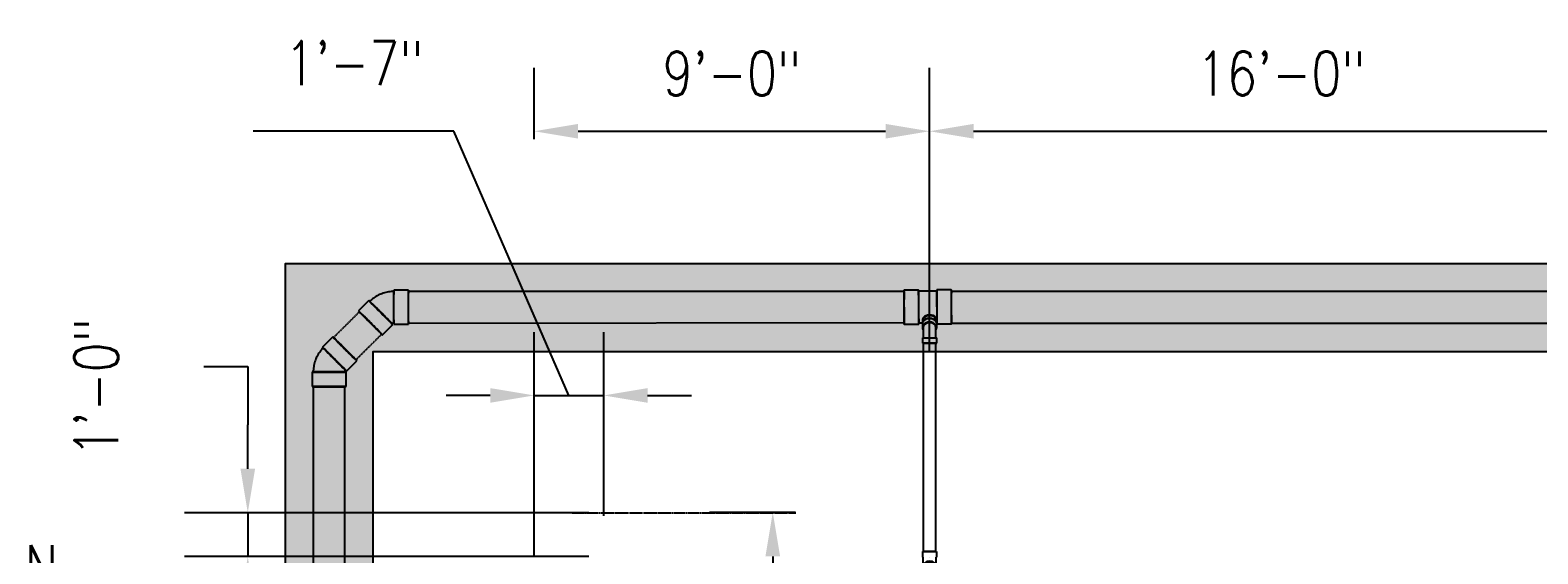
# Model space of a CAD drawing. Header units: inches. Extents: x -17858 to 19778, y -989 to 1044.
# Tile 12 of 25: x -706 to -294, y -55 to 88. Entities that reach past the tile are written whole.
import ezdxf
from ezdxf import colors
from ezdxf.entities.mleader import LeaderData, LeaderLine
from ezdxf.math import Vec2, Vec3

# ---------------------------------------------------------------- set-up
doc = ezdxf.new("R2010")
doc.units = ezdxf.units.IN
doc.header["$MEASUREMENT"] = 0
doc.linetypes.add('Dash - 1_16_', pattern=[0.1875, 0.125, -0.0625])
for name, color, linetype in [('A-ANNO-DIMS', 1, 'Continuous'), ('A-DETL-HDLN', 90, 'Dash - 1_16_'), ('P-PIPE', 3, 'Continuous'), ('S-ANNO-NOTE', 2, 'Continuous')]:
    doc.layers.add(name, color=color, linetype=linetype)
doc.layers.add('A-WALL-PATT', color=9, linetype='Continuous', true_color=0x808080)
doc.styles.add('Annotative', font='romans.shx', dxfattribs={"width": 0.8, "height": 0.125})
doc.dimstyles.new('Annotative', dxfattribs={"dimscale": 0, "dimtxt": 0.125, "dimasz": 0.125, "dimexe": 0.18, "dimexo": 0.0625, "dimgap": 0.09, "dimtad": 1, "dimdec": 3, "dimzin": 3, "dimdsep": 46, "dimlunit": 4, "dimtxsty": 'Annotative', "dimcen": 0.09, "dimclrt": 2, "dimazin": 2, "dimtfac": 1, "dimtdec": 3, "dimtmove": 0, "dimatfit": 0, "dimfxl": 1, "dimtfill": 1, "dimfrac": 2, "dimtolj": 1, "dimtzin": 0, "dimarcsym": 0})

# ---------------------------------------------------------------- blocks, each defined once
blk = doc.blocks.new('*D28')
at = {"layer": 'A-ANNO-DIMS', "color": 0, "lineweight": -2, "transparency": 16777216}
for p, q in [((-658.18, -4.24), (-646.18, -4.24)), ((-646.18, -4.24), (-646.18, -20.19)), ((-646.18, -32.19), (-646.18, -20.19)), ((-553.05, -44.19), (-663.46, -44.19)), ((-646.18, -44.19), (-646.18, -56.19)), ((-553.05, -56.19), (-663.46, -56.19)), ((-646.18, -68.19), (-646.18, -80.19))]:
    blk.add_line(p, q, dxfattribs=at)
at = {"layer": 'A-ANNO-DIMS', "color": 0, "transparency": 16777216}
for points in [[(-648.18, -32.19), (-644.18, -32.19), (-646.18, -44.19)], [(-648.18, -68.19), (-644.18, -68.19), (-646.18, -56.19)]]:
    blk.add_solid(points, dxfattribs=at)
at = {"layer": 'A-ANNO-DIMS', "color": 2, "lineweight": -3, "transparency": 16777216, "insert": (-693.56, -28.9), "char_height": 12, "width": 49.3115, "attachment_point": 1, "rotation": 90, "line_spacing_factor": 0.983083, "style": 'Annotative', "bg_fill": 3, "box_fill_scale": 1.25, "bg_fill_color": 256, "bg_fill_true_color": 13158600, "bg_fill_transparency": 0}
blk.add_mtext('\\A1;1\'-0"', dxfattribs=at)
blk = doc.blocks.new('*D31')
at = {"layer": 'A-ANNO-DIMS', "color": 0, "lineweight": -2, "transparency": 16777216}
for p, q in [((-459.98, 0.01), (-459.98, 77.32)), ((-267.98, -1.95), (-267.98, 77.32)), ((-447.98, 60.04), (-279.98, 60.04))]:
    blk.add_line(p, q, dxfattribs=at)
at = {"layer": 'A-ANNO-DIMS', "color": 0, "transparency": 16777216}
for points in [[(-447.98, 62.04), (-447.98, 58.04), (-459.98, 60.04)], [(-279.98, 62.04), (-279.98, 58.04), (-267.98, 60.04)]]:
    blk.add_solid(points, dxfattribs=at)
at = {"layer": 'A-ANNO-DIMS', "color": 2, "lineweight": -3, "transparency": 16777216, "insert": (-363.98, 75.82), "char_height": 12, "width": 60.1647, "attachment_point": 5, "style": 'Annotative', "bg_fill": 3, "box_fill_scale": 1.25, "bg_fill_color": 256, "bg_fill_true_color": 13158600, "bg_fill_transparency": 0}
blk.add_mtext('\\A1;16\'-0"', dxfattribs=at)
blk = doc.blocks.new('*D33')
at = {"layer": 'A-ANNO-DIMS', "color": 0, "lineweight": -2, "transparency": 16777216}
for p, q in [((-567.98, 57.87), (-567.98, 77.32)), ((-459.98, 0.01), (-459.98, 77.32)), ((-555.98, 60.04), (-471.98, 60.04))]:
    blk.add_line(p, q, dxfattribs=at)
at = {"layer": 'A-ANNO-DIMS', "color": 0, "transparency": 16777216}
for points in [[(-555.98, 62.04), (-555.98, 58.04), (-567.98, 60.04)], [(-471.98, 62.04), (-471.98, 58.04), (-459.98, 60.04)]]:
    blk.add_solid(points, dxfattribs=at)
at = {"layer": 'A-ANNO-DIMS', "color": 2, "lineweight": -3, "transparency": 16777216, "insert": (-513.98, 75.82), "char_height": 12, "width": 49.3115, "attachment_point": 5, "style": 'Annotative', "bg_fill": 3, "box_fill_scale": 1.25, "bg_fill_color": 256, "bg_fill_true_color": 13158600, "bg_fill_transparency": 0}
blk.add_mtext('\\A1;9\'-0"', dxfattribs=at)
blk = doc.blocks.new('*D39')
at = {"layer": 'A-ANNO-DIMS', "color": 0, "lineweight": -2, "transparency": 16777216}
for p, q in [((-496.59, -44.1), (-520.09, -44.1)), ((-502.81, -56.1), (-502.81, -140.14)), ((-535.95, -152.14), (-485.53, -152.14))]:
    blk.add_line(p, q, dxfattribs=at)
at = {"layer": 'A-ANNO-DIMS', "color": 0, "transparency": 16777216}
for points in [[(-504.81, -56.1), (-500.81, -56.1), (-502.81, -44.1)], [(-504.81, -140.14), (-500.81, -140.14), (-502.81, -152.14)]]:
    blk.add_solid(points, dxfattribs=at)
at = {"layer": 'A-ANNO-DIMS', "color": 2, "lineweight": -3, "transparency": 16777216, "insert": (-518.6, -98.12), "char_height": 12, "width": 60.1647, "attachment_point": 5, "rotation": 90, "style": 'Annotative', "bg_fill": 3, "box_fill_scale": 1.25, "bg_fill_color": 256, "bg_fill_true_color": 13158600, "bg_fill_transparency": 0}
blk.add_mtext('\\A1;9\'-0"', dxfattribs=at)
blk = doc.blocks.new('Bend - PVC - Sch 40 - DWV_USACE - Standard-1075329-00_SP_Foundation Drainage Plan-TO FDN_DOC')
at = {"layer": 'P-PIPE'}
for p, q in [((355.1, 1482.41), (355.1, 1481.16)), ((357.08, 1482.41), (357.08, 1482.41)), ((357.08, 1482.41), (357.08, 1482.41)), ((359.06, 1481.16), (359.06, 1482.41)), ((355.1, 1481.16), (355.1, 1480.91)), ((357.08, 1480.91), (357.08, 1480.91)), ((357.08, 1480.91), (357.08, 1480.91)), ((357.08, 1480.91), (357.08, 1480.91)), ((357.08, 1480.91), (357.08, 1480.91)), ((359.06, 1480.91), (359.06, 1481.16))]:
    blk.add_line(p, q, dxfattribs=at)
at = {"layer": 'P-PIPE', "flags": 128}
for points in [[(355.33, 1477.85), (355.33, 1477.85), (355.33, 1477.85), (355.33, 1477.87), (355.33, 1477.88), (355.33, 1477.91), (355.33, 1477.93), (355.33, 1477.96), (355.33, 1478), (355.33, 1478.04), (355.33, 1478.09), (355.33, 1478.14), (355.33, 1478.19), (355.33, 1478.25), (355.33, 1478.31), (355.33, 1478.38), (355.33, 1478.45), (355.33, 1478.53), (355.33, 1478.61), (355.33, 1478.69), (355.33, 1478.77), (355.33, 1478.86), (355.33, 1478.96), (355.33, 1479.05), (355.33, 1479.15), (355.33, 1479.25), (355.33, 1479.36), (355.33, 1479.46), (355.33, 1479.57), (355.33, 1479.69), (355.33, 1479.8), (355.33, 1479.91), (355.33, 1480.03), (355.33, 1480.15), (355.33, 1480.27), (355.33, 1480.39), (355.33, 1480.51), (355.33, 1480.63), (355.33, 1480.75), (355.33, 1480.88), (355.33, 1480.91)], [(355.33, 1477.85), (355.33, 1477.92), (355.33, 1477.99), (355.34, 1478.05), (355.35, 1478.12), (355.36, 1478.19), (355.38, 1478.26), (355.4, 1478.33), (355.42, 1478.4), (355.44, 1478.46), (355.47, 1478.53), (355.49, 1478.59), (355.53, 1478.65), (355.56, 1478.71), (355.59, 1478.77), (355.63, 1478.83), (355.67, 1478.89), (355.72, 1478.95), (355.76, 1479), (355.81, 1479.05), (355.86, 1479.1), (355.91, 1479.15), (355.96, 1479.19), (356.02, 1479.24), (356.07, 1479.28), (356.13, 1479.32), (356.19, 1479.35), (356.25, 1479.39), (356.31, 1479.42), (356.38, 1479.45), (356.44, 1479.48), (356.51, 1479.5), (356.58, 1479.52), (356.64, 1479.54), (356.71, 1479.56), (356.78, 1479.57), (356.85, 1479.58), (356.92, 1479.59), (356.99, 1479.59), (357.06, 1479.6), (357.08, 1479.6)], [(357.08, 1479.6), (357.15, 1479.59), (357.22, 1479.59), (357.29, 1479.58), (357.36, 1479.57), (357.43, 1479.56), (357.49, 1479.55), (357.56, 1479.53), (357.63, 1479.51), (357.69, 1479.48), (357.76, 1479.46), (357.82, 1479.43), (357.89, 1479.4), (357.95, 1479.36), (358.01, 1479.33), (358.07, 1479.29), (358.12, 1479.25), (358.18, 1479.21), (358.23, 1479.16), (358.28, 1479.11), (358.33, 1479.06), (358.38, 1479.01), (358.43, 1478.96), (358.47, 1478.91), (358.51, 1478.85), (358.55, 1478.79), (358.59, 1478.73), (358.62, 1478.67), (358.65, 1478.61), (358.68, 1478.54), (358.71, 1478.48), (358.73, 1478.41), (358.75, 1478.35), (358.77, 1478.28), (358.79, 1478.21), (358.8, 1478.14), (358.81, 1478.07), (358.82, 1478), (358.83, 1477.93), (358.83, 1477.86), (358.83, 1477.85)], [(358.83, 1480.91), (358.83, 1480.79), (358.83, 1480.66), (358.83, 1480.54), (358.83, 1480.42), (358.83, 1480.3), (358.83, 1480.18), (358.83, 1480.06), (358.83, 1479.94), (358.83, 1479.83), (358.83, 1479.72), (358.83, 1479.6), (358.83, 1479.49), (358.83, 1479.39), (358.83, 1479.28), (358.83, 1479.18), (358.83, 1479.08), (358.83, 1478.98), (358.83, 1478.89), (358.83, 1478.8), (358.83, 1478.71), (358.83, 1478.63), (358.83, 1478.55), (358.83, 1478.47), (358.83, 1478.4), (358.83, 1478.33), (358.83, 1478.27), (358.83, 1478.21), (358.83, 1478.15), (358.83, 1478.1), (358.83, 1478.05), (358.83, 1478.01), (358.83, 1477.97), (358.83, 1477.94), (358.83, 1477.91), (358.83, 1477.89), (358.83, 1477.87), (358.83, 1477.86), (358.83, 1477.85), (358.83, 1477.85), (358.83, 1477.85)], [(357.08, 1476.1), (357.01, 1476.1), (356.94, 1476.1), (356.87, 1476.11), (356.8, 1476.12), (356.73, 1476.13), (356.66, 1476.15), (356.59, 1476.16), (356.53, 1476.18), (356.46, 1476.21), (356.4, 1476.23), (356.33, 1476.26), (356.27, 1476.29), (356.21, 1476.33), (356.15, 1476.36), (356.09, 1476.4), (356.03, 1476.44), (355.98, 1476.48), (355.92, 1476.53), (355.87, 1476.58), (355.82, 1476.63), (355.77, 1476.68), (355.73, 1476.73), (355.69, 1476.79), (355.64, 1476.84), (355.6, 1476.9), (355.57, 1476.96), (355.53, 1477.02), (355.5, 1477.08), (355.47, 1477.15), (355.45, 1477.21), (355.42, 1477.28), (355.4, 1477.34), (355.38, 1477.41), (355.37, 1477.48), (355.35, 1477.55), (355.34, 1477.62), (355.33, 1477.69), (355.33, 1477.76), (355.33, 1477.83), (355.33, 1477.85)], [(358.83, 1477.85), (358.83, 1477.78), (358.82, 1477.71), (358.81, 1477.64), (358.81, 1477.57), (358.79, 1477.5), (358.78, 1477.43), (358.76, 1477.36), (358.74, 1477.29), (358.72, 1477.23), (358.69, 1477.16), (358.66, 1477.1), (358.63, 1477.04), (358.6, 1476.98), (358.56, 1476.92), (358.52, 1476.86), (358.48, 1476.8), (358.44, 1476.74), (358.39, 1476.69), (358.35, 1476.64), (358.3, 1476.59), (358.25, 1476.54), (358.19, 1476.5), (358.14, 1476.45), (358.08, 1476.41), (358.02, 1476.37), (357.96, 1476.34), (357.9, 1476.3), (357.84, 1476.27), (357.78, 1476.24), (357.71, 1476.21), (357.65, 1476.19), (357.58, 1476.17), (357.51, 1476.15), (357.44, 1476.13), (357.37, 1476.12), (357.31, 1476.11), (357.24, 1476.1), (357.17, 1476.1), (357.1, 1476.1), (357.08, 1476.1)]]:
    blk.add_lwpolyline(points, dxfattribs=at)
at = {"layer": 'P-PIPE'}
for radius, start, end in [(1.98, 90, 270), (1.98, 90, 270), (1.75, 90, 270), (1.98, 270, 90), (1.98, 270, 90), (1.75, 270, 90)]:
    blk.add_arc((357.08, 1477.85), radius, start, end, dxfattribs=at)
blk = doc.blocks.new('Bend - PVC - Sch 40 - DWV_USACE - Standard-1105255-00_SP_Foundation Drainage Plan-TO FDN_DOC')
at = {"layer": 'P-PIPE'}
for p, q in [((222.75, 1545.81), (218.75, 1545.81)), ((211.94, 1542.99), (209.11, 1540.16)), ((215.7, 1533.58), (218.52, 1536.41)), ((218.75, 1536.5), (222.75, 1536.5))]:
    blk.add_line(p, q, dxfattribs=at)
at = {"layer": 'P-PIPE', "flags": 128}
for points in [[(215.2, 1544.76), (214.86, 1544.61), (214.52, 1544.45), (214.19, 1544.28), (213.87, 1544.09), (213.56, 1543.89), (213.26, 1543.67), (212.96, 1543.45), (212.68, 1543.21), (212.4, 1542.96), (212.18, 1542.75)], [(218.75, 1545.47), (218.38, 1545.46), (218.01, 1545.44), (217.64, 1545.4), (217.27, 1545.35), (216.91, 1545.28), (216.54, 1545.2), (216.18, 1545.11), (215.83, 1545), (215.48, 1544.87), (215.2, 1544.76)], [(218.28, 1536.65), (218.3, 1536.67), (218.32, 1536.69), (218.34, 1536.7), (218.36, 1536.72), (218.38, 1536.73), (218.41, 1536.75), (218.43, 1536.76), (218.45, 1536.77), (218.48, 1536.79), (218.5, 1536.79)], [(218.5, 1536.79), (218.52, 1536.8), (218.55, 1536.81), (218.57, 1536.82), (218.6, 1536.83), (218.63, 1536.83), (218.65, 1536.84), (218.68, 1536.84), (218.7, 1536.84), (218.73, 1536.84), (218.75, 1536.85)]]:
    blk.add_lwpolyline(points, dxfattribs=at)
at = {"layer": 'P-PIPE'}
for centre, major_axis, start_param, end_param in [((218.75, 1541.16), (0, 4.66), 0.004314, 3.145907), ((218.75, 1541.16), (0, 4.31), 0.004314, 3.145907), ((218.75, 1541.16), (0, 4.66), 3.145907, 6.2875), ((218.75, 1541.16), (0, 4.31), 3.145907, 6.2875), ((222.75, 1541.16), (0, 4.66), 0.004314, 3.145907), ((222.75, 1541.16), (0, 4.66), 3.145907, 6.2875), ((212.4, 1536.87), (-3.29, 3.29), 6.278871, 9.420463), ((212.4, 1536.87), (-3.29, 3.29), 3.137278, 6.278871), ((215.23, 1539.7), (-3.29, 3.29), 6.278871, 9.420463), ((215.23, 1539.7), (-3.29, 3.29), 3.137278, 6.278871), ((215.23, 1539.7), (-3.05, 3.05), 6.278871, 9.420463), ((215.23, 1539.7), (-3.05, 3.05), 3.137278, 6.278871)]:
    blk.add_ellipse(centre, major_axis=major_axis, ratio=0.010416, start_param=start_param, end_param=end_param, dxfattribs=at)
blk = doc.blocks.new('Bend - PVC - Sch 40 - DWV_USACE - Standard-1109137-00_SP_Foundation Drainage Plan-TO FDN_DOC')
at = {"layer": 'P-PIPE'}
for p, q in [((355.1, 1536.55), (355.1, 1535.58)), ((359.06, 1535.58), (359.06, 1536.55)), ((355.1, 1532.81), (355.1, 1531.31)), ((355.1, 1532.81), (359.06, 1532.81)), ((357.08, 1532.81), (357.08, 1532.81)), ((357.08, 1532.81), (357.08, 1532.81)), ((357.08, 1532.81), (357.08, 1532.81)), ((357.08, 1532.81), (357.08, 1532.81)), ((359.06, 1531.31), (359.06, 1532.81)), ((355.1, 1531.31), (359.06, 1531.31)), ((357.08, 1531.31), (357.08, 1531.31)), ((357.08, 1531.31), (357.08, 1531.31))]:
    blk.add_line(p, q, dxfattribs=at)
at = {"layer": 'P-PIPE', "flags": 128}
for points in [[(355.33, 1535.58), (355.33, 1535.49), (355.33, 1535.39), (355.33, 1535.29), (355.33, 1535.18), (355.33, 1535.07), (355.33, 1534.95), (355.33, 1534.83), (355.33, 1534.71), (355.33, 1534.59), (355.33, 1534.46), (355.33, 1534.33), (355.33, 1534.2), (355.33, 1534.06), (355.33, 1533.92), (355.33, 1533.79), (355.33, 1533.65), (355.33, 1533.5), (355.33, 1533.36), (355.33, 1533.22), (355.33, 1533.07), (355.33, 1532.93), (355.33, 1532.81)], [(358.83, 1532.81), (358.83, 1532.96), (358.83, 1533.1), (358.83, 1533.24), (358.83, 1533.39), (358.83, 1533.53), (358.83, 1533.67), (358.83, 1533.81), (358.83, 1533.95), (358.83, 1534.09), (358.83, 1534.22), (358.83, 1534.35), (358.83, 1534.48), (358.83, 1534.61), (358.83, 1534.73), (358.83, 1534.86), (358.83, 1534.97), (358.83, 1535.09), (358.83, 1535.2), (358.83, 1535.3), (358.83, 1535.41), (358.83, 1535.51), (358.83, 1535.58)]]:
    blk.add_lwpolyline(points, dxfattribs=at)
at = {"layer": 'P-PIPE'}
for centre, major_axis, start_param, end_param in [((357.08, 1535.58), (-1.98, 0), 4.712389, 6.769021), ((357.08, 1536.55), (1.98, 0), 1.570796, 3.141593), ((357.08, 1535.58), (1.75, 0), 1.570796, 3.141593), ((357.08, 1536.55), (1.98, 0), 6.283185, 7.853982), ((357.08, 1535.58), (1.98, 0), 5.79735, 7.853982), ((357.08, 1535.58), (1.75, 0), 6.283185, 7.853982)]:
    blk.add_ellipse(centre, major_axis=major_axis, ratio=0.766044, start_param=start_param, end_param=end_param, dxfattribs=at)
blk = doc.blocks.new('Mechanical_Box_H_rvt-1-00_SP_Foundation Drainage Plan-TO FDN_DOC')
at = {"layer": 'P-PIPE'}
for p, q in [((350.13, 1553.47), (214.75, 1553.47)), ((354.07, 1553.84), (350.1, 1553.82)), ((359.04, 1553.58), (354.08, 1553.55)), ((363.01, 1553.9), (359.04, 1553.88)), ((542.13, 1553.48), (363.04, 1553.47)), ((214.75, 1544.85), (350.14, 1545)), ((350.16, 1544.55), (354.14, 1544.57)), ((354.13, 1544.87), (355.07, 1544.87)), ((355.33, 1545.56), (355.33, 1545.55)), ((358.83, 1545.61), (358.83, 1545.55)), ((359.06, 1544.59), (359.06, 1545.55)), ((359.1, 1544.61), (363.08, 1544.63)), ((363.04, 1544.85), (542.13, 1544.85)), ((355.33, 1539.31), (355.33, 1537.21)), ((357.08, 1539.31), (355.33, 1539.31)), ((355.33, 1539.31), (357.08, 1539.31)), ((355.33, 1537.21), (355.33, 1482.41)), ((358.83, 1539.31), (357.08, 1539.31)), ((357.08, 1539.31), (358.83, 1539.31)), ((358.83, 1537.21), (358.83, 1539.31)), ((358.83, 1482.41), (358.83, 1537.21)), ((188.76, 1527.48), (188.76, 1390.69)), ((197.39, 1390.69), (197.39, 1527.48)), ((357.08, 1482.41), (355.33, 1482.41)), ((355.33, 1482.41), (357.08, 1482.41)), ((358.83, 1482.41), (357.08, 1482.41)), ((357.08, 1482.41), (358.83, 1482.41))]:
    blk.add_line(p, q, dxfattribs=at)
at = {"layer": 'P-PIPE', "linetype": 'Dash - 1_16_'}
for p, q in [((201.35, 1547.92), (194.31, 1540.88)), ((200.41, 1534.78), (207.45, 1541.82))]:
    blk.add_line(p, q, dxfattribs=at)
at = {"layer": 'P-PIPE'}
for centre, major_axis, ratio, start_param, end_param in [((214.75, 1549.16), (0, 4.31), 0.010414, 0, 1.570796), ((214.75, 1549.16), (0, 4.31), 0.010414, 4.712389, 6.283185), ((350.13, 1549.18), (-0.03, 4.63), 0.007961, 5.410503, 8.552096), ((350.13, 1549.16), (0, 4.31), 0.010414, 0, 1.570796), ((350.13, 1549.16), (0, 4.31), 0.010414, 4.712389, 6.283185), ((354.1, 1549.21), (-0.03, 4.63), 0.007961, 5.410503, 8.552096), ((354.1, 1549.21), (-0.03, 4.34), 0.007961, 5.410503, 8.552096), ((359.07, 1549.24), (-0.03, 4.34), 0.007961, 5.410503, 8.552096), ((359.07, 1549.24), (-0.03, 4.63), 0.007961, 5.410503, 8.552096), ((363.04, 1549.27), (-0.03, 4.63), 0.007961, 5.410503, 8.552096), ((363.04, 1549.16), (0, 4.31), 0.010414, 0, 1.570796), ((363.04, 1549.16), (0, 4.31), 0.010414, 4.712389, 6.283185), ((214.75, 1549.16), (0, 4.31), 0.010414, 1.570796, 3.141593), ((214.75, 1549.16), (0, 4.31), 0.010414, 3.141593, 4.712389), ((350.13, 1549.16), (0, 4.31), 0.010414, 1.570796, 3.141593), ((350.13, 1549.18), (-0.03, 4.63), 0.007961, 2.26891, 5.410503), ((350.13, 1549.16), (0, 4.31), 0.010414, 3.141593, 4.712389), ((354.1, 1549.21), (-0.03, 4.63), 0.007961, 2.26891, 5.410503), ((354.1, 1549.21), (-0.03, 4.34), 0.007961, 2.26891, 5.410503), ((359.07, 1549.24), (-0.03, 4.63), 0.007961, 2.26891, 5.410503), ((359.07, 1549.24), (-0.03, 4.34), 0.007961, 2.26891, 5.410503), ((363.04, 1549.16), (0, 4.31), 0.010414, 1.570796, 3.141593), ((363.04, 1549.27), (-0.03, 4.63), 0.007961, 2.26891, 5.410503), ((363.04, 1549.16), (0, 4.31), 0.010414, 3.141593, 4.712389), ((204.4, 1544.87), (-3.05, 3.05), 0.010416, 4.712389, 6.283185), ((204.4, 1544.87), (-3.05, 3.05), 0.010416, 0, 1.570796), ((204.4, 1544.87), (-3.05, 3.05), 0.010416, 1.570796, 3.141593), ((204.4, 1544.87), (-3.05, 3.05), 0.010416, 3.141593, 4.712389), ((357.08, 1545.55), (1.98, 0), 0.766044, 0.01026, 3.151853), ((357.08, 1544.59), (1.98, 0), 0.766044, 0.01026, 3.151853), ((357.08, 1545.55), (1.98, 0), 0.766044, 3.151853, 3.465213), ((357.08, 1545.55), (1.75, 0), 0.766044, 0.01026, 3.151853), ((357.08, 1545.55), (1.75, 0), 0.766044, 3.151853, 3.30813), ((357.08, 1545.55), (1.75, 0), 0.766044, 6.116648, 6.293446), ((357.08, 1545.55), (1.98, 0), 0.766044, 5.959565, 6.293446), ((197.36, 1537.83), (-3.05, 3.05), 0.010416, 4.712389, 6.283185), ((197.36, 1537.83), (-3.05, 3.05), 0.010416, 0, 1.570796), ((197.36, 1537.83), (-3.05, 3.05), 0.010416, 1.570796, 3.141593), ((197.36, 1537.83), (-3.05, 3.05), 0.010416, 3.141593, 4.712389), ((193.08, 1527.48), (4.31, 0), 0.010416, 1.570796, 3.141593), ((193.08, 1527.48), (4.31, 0), 0.010416, 3.141593, 4.712389), ((193.08, 1527.48), (4.31, 0), 0.010416, 0, 1.570796), ((193.08, 1527.48), (4.31, 0), 0.010416, 4.712389, 6.283185)]:
    blk.add_ellipse(centre, major_axis=major_axis, ratio=ratio, start_param=start_param, end_param=end_param, dxfattribs=at)
at = {"layer": 'P-PIPE', "color": 3, "lineweight": 9}
for name, p in [('Bend - PVC - Sch 40 - DWV_USACE - Standard-1105255-00_SP_Foundation Drainage Plan-TO FDN_DOC', (-8, 8)), ('Bend - PVC - Sch 40 - DWV_USACE - Standard-1109137-00_SP_Foundation Drainage Plan-TO FDN_DOC', (0, 8)), ('Bend - PVC - Sch 40 - DWV_USACE - Standard-1075329-00_SP_Foundation Drainage Plan-TO FDN_DOC', (0, 0))]:
    blk.add_blockref(name, p, dxfattribs=at)
at = {"layer": 'P-PIPE', "color": 3, "lineweight": 9, "rotation": 45.0000000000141}
blk.add_blockref('Bend - PVC - Sch 40 - DWV_USACE - Standard-1105255-00_SP_Foundation Drainage Plan-TO FDN_DOC', (1129.62, 290.56), dxfattribs=at)
blk = doc.blocks.new('*D43')
at = {"layer": 'A-ANNO-DIMS', "color": 0, "lineweight": -2, "transparency": 16777216}
for p, q in [((-589.93, 60.02), (-644.7, 60.02)), ((-558.48, -12.14), (-589.93, 60.02)), ((-567.98, -56.24), (-567.98, 5.14)), ((-548.98, -45.03), (-548.98, 5.14)), ((-579.98, -12.14), (-591.98, -12.14)), ((-567.98, -12.14), (-548.98, -12.14)), ((-567.98, -12.14), (-548.98, -12.14)), ((-536.98, -12.14), (-524.98, -12.14))]:
    blk.add_line(p, q, dxfattribs=at)
at = {"layer": 'A-ANNO-DIMS', "color": 0, "transparency": 16777216}
for points in [[(-579.98, -10.14), (-579.98, -14.14), (-567.98, -12.14)], [(-536.98, -10.14), (-536.98, -14.14), (-548.98, -12.14)]]:
    blk.add_solid(points, dxfattribs=at)
at = {"layer": 'A-ANNO-DIMS', "color": 2, "lineweight": -3, "transparency": 16777216, "insert": (-636.06, 84.66), "char_height": 12, "attachment_point": 1, "line_spacing_factor": 0.983083, "style": 'Annotative', "bg_fill": 3, "box_fill_scale": 1.25, "bg_fill_color": 256, "bg_fill_true_color": 13158600, "bg_fill_transparency": 0}
blk.add_mtext('\\A1;1\'-7"', dxfattribs=at)

msp = doc.modelspace()

# ---------------------------------------------------------------- linework, layer by layer
at = {"layer": 'A-DETL-HDLN', "lineweight": -3}
msp.add_line((-557.5479, -44.1932), (-496.5479, -44.1932), dxfattribs=at)

# ---------------------------------------------------------------- dimensions: what is measured, and where the dimension line sits
at = {"layer": 'A-ANNO-DIMS', "lineweight": -3}
dim = msp.add_linear_dim(base=(-267.9849, 60.0395), p1=(-459.9849, -5.9915), p2=(-267.9849, -7.9483), dimstyle='Annotative', override={"dimpost": '\\X'}, dxfattribs=at)
dim.commit()
dim.dimension.update_dxf_attribs({"geometry": '*D31', "text_midpoint": (-363.9849, 75.8224)})

# ---------------------------------------------------------------- next in the draw order: dimensions: what is measured, and where the dimension line sits
dim = msp.add_linear_dim(base=(-646.1813, -56.1932), p1=(-547.0479, -44.1932), p2=(-547.0479, -56.1932), angle=90, dimstyle='Annotative', override={"dimpost": '\\X'}, dxfattribs=at)
dim.commit()
dim.dimension.update_dxf_attribs({"geometry": '*D28', "text_midpoint": (-668.774, -4.2441), "dimtype": 160, "text_rotation": 90})
dim = msp.add_linear_dim(base=(-502.8143, -152.145), p1=(-490.5902, -44.0967), p2=(-541.949, -152.145), angle=90, dimstyle='Annotative', override={"dimpost": '\\X'}, dxfattribs=at)
dim.commit()
dim.dimension.update_dxf_attribs({"geometry": '*D39', "text_midpoint": (-518.5972, -98.1208)})

# ---------------------------------------------------------------- next in the draw order: dimensions: what is measured, and where the dimension line sits
dim = msp.add_linear_dim(base=(-459.9849, 60.0395), p1=(-567.9849, 51.8705), p2=(-459.9849, -5.9915), dimstyle='Annotative', override={"dimpost": '\\X'}, dxfattribs=at)
dim.commit()
dim.dimension.update_dxf_attribs({"geometry": '*D33', "text_midpoint": (-513.9849, 75.8224)})

# ---------------------------------------------------------------- next in the draw order: leaders
at = {"layer": 'S-ANNO-NOTE', "lineweight": -3}
ml = msp.add_multileader_mtext('Standard', dxfattribs=at)
ml.set_content('3" %%C FROM TRENCH DRAIN\\P(TYP. 6)', color=256, style='Annotative')
ml.set_leader_properties(color=1, linetype='ByLayer', lineweight=-1)
ml.build(insert=Vec2(0, 0))
ml.multileader.update_dxf_attribs({"text_right_attachment_type": 3, "dogleg_length": 0.125, "arrow_head_size": 12, "scale": 96})
ctx = ml.context
ctx.base_point, ctx.scale, ctx.char_height, ctx.arrow_head_size, ctx.landing_gap_size, ctx.plane_origin = Vec3(-810.7676, -61.0668), 96, 12, 12, 9, Vec3(-998.9174, -78.7133)
ctx.right_attachment, ctx.text_align_type = 3, 2
notes = []
notes.append((ctx, [(1, (1, 1, 0), (-676.9962, -105.6382), (-1, 0), 12, [(0, [(-599.4087, -149.6444)], 0, [])])]))
ctx.mtext.insert, ctx.mtext.width, ctx.mtext.defined_height, ctx.mtext.alignment, ctx.mtext.flow_direction = Vec3(-697.9962, -53.0668), 111.650859, 81.3565, 3, 5
for ctx, leaders in notes:
    for number, flags, end, landing, length, lines in leaders:
        leader = LeaderData()
        leader.index, (leader.has_last_leader_line, leader.has_dogleg_vector, leader.attachment_direction) = number, flags
        leader.last_leader_point, leader.dogleg_vector, leader.dogleg_length = Vec3(end), Vec3(landing), length
        for number, points, colour, breaks in lines:
            line = LeaderLine()
            line.index, line.vertices, line.color, line.breaks = number, Vec3.list(points), colors.encode_raw_color(colour), breaks
            leader.lines.append(line)
        ctx.leaders.append(leader)

# ---------------------------------------------------------------- next in the draw order: hatches: boundary and pattern name
at = {"layer": 'A-WALL-PATT', "lineweight": -3, "transparency": 33554559}
h = msp.add_hatch(dxfattribs=at)
h.set_pattern_fill('AR-SAND', color=8, scale=4, style=0)
h.set_pattern_definition([(37.5, (-817.062, -1537.3027), (-0.251973, 7.707295), [0, -6.08, 0, -6.8, 0, -6.5]), (7.5, (-817.062, -1537.303), (7.079107, 11.288584), [0, -3.28, 0, -5.48, 0, -2.1]), (327.5, (-821.982, -1537.3027), (12.456567, 0.022636), [0, -2, 0, -7.2, 0, -9.4]), (317.5, (-821.982, -1537.303), (12.024506, 3.5107), [0, -1, 0, -4.72, 0, -5.4])])
h.paths.add_polyline_path([(636.0157, -416.0967), (636.0157, 23.855), (-635.9849, 23.855), (-635.9849, -416.0967), (-611.9849, -416.0967), (-611.9849, -0.0967), (612.0157, -0.0967), (612.0157, -416.145)])

# ---------------------------------------------------------------- next in the draw order: linework, layer by layer
at = {"layer": 'A-WALL-PATT', "lineweight": -3}
msp.add_lwpolyline([(636.0157, -416.145), (636.0157, 23.855), (-635.9849, 23.855), (-635.9849, -416.0967), (-611.9849, -416.0967), (-611.9849, -0.0967), (612.0157, -0.0967), (612.0157, -416.145)], close=True, dxfattribs=at)

# ---------------------------------------------------------------- next in the draw order: block references
at = {"layer": 'P-PIPE', "lineweight": -3}
msp.add_blockref('Mechanical_Box_H_rvt-1-00_SP_Foundation Drainage Plan-TO FDN_DOC', (-817.0621, -1537.2062), dxfattribs=at)

# ---------------------------------------------------------------- next in the draw order: dimensions: what is measured, and where the dimension line sits
at = {"layer": 'A-ANNO-DIMS', "lineweight": -3}
dim = msp.add_linear_dim(base=(-548.9843, -12.1448), p1=(-567.9847, -62.2403), p2=(-548.9843, -51.0314), dimstyle='Annotative', override={"dimpost": '\\X'}, dxfattribs=at)
dim.commit()
dim.dimension.update_dxf_attribs({"geometry": '*D43', "text_midpoint": (-598.5728, 60.0233), "dimtype": 160})

doc.saveas('drawing.dxf')
